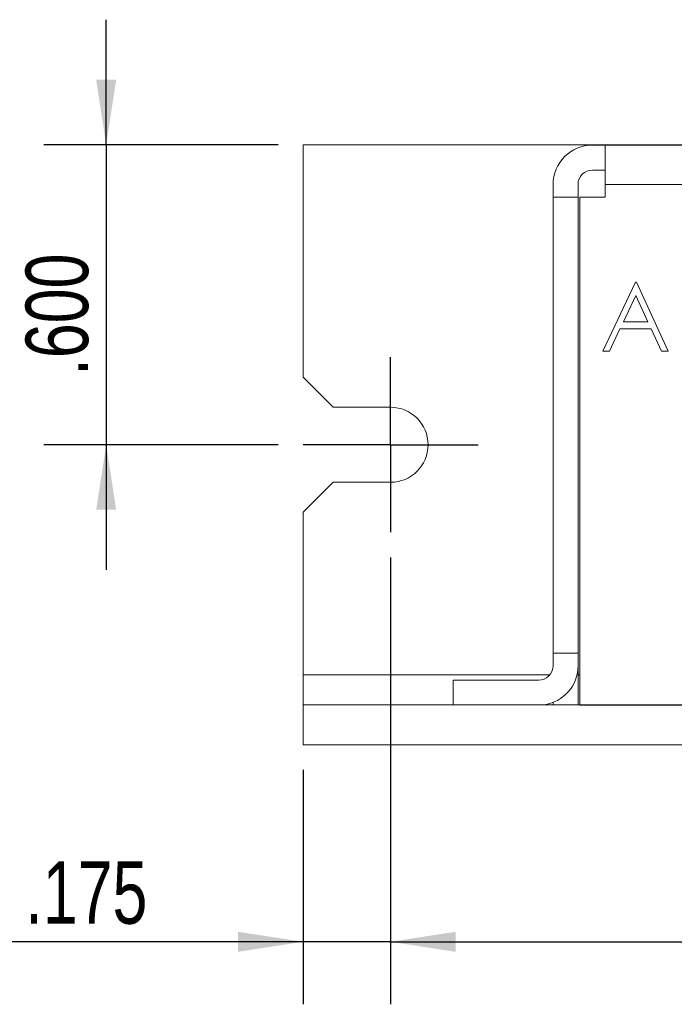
# Model space of a CAD drawing. Header units: inches. Extents: x 0.2 to 16.3, y 0.2 to 11.5.
# Tile 38 of 65: x 5.6 to 6.9, y 3 to 5. Entities that reach past the tile are written whole.
import ezdxf

# ---------------------------------------------------------------- set-up
doc = ezdxf.new("R2010")
doc.units = ezdxf.units.IN
doc.header["$MEASUREMENT"] = 0
doc.layers.add('FORMAT', color=7, linetype='Continuous')
doc.styles.add('SLDTEXTSTYLE0', font='TXT', dxfattribs={"width": 0.75})
doc.dimstyles.new('SLDDIMSTYLE0', dxfattribs={"dimtxt": 0.125, "dimasz": 0.13, "dimexe": 0, "dimexo": 0.0625, "dimgap": 0.03125, "dimtad": 2, "dimdec": 3, "dimzin": 4, "dimdsep": 46, "dimtxsty": 'Standard', "dimsah": 1, "dimcen": 0.09, "dimadec": 0, "dimazin": 0, "dimtfac": 1, "dimtdec": 3, "dimtofl": 0, "dimtmove": 0, "dimatfit": 3, "dimfxl": 0, "dimtolj": 1, "dimtzin": 12, "dimarcsym": 0})
doc.dimstyles.new('SLDDIMSTYLE1', dxfattribs={"dimtxt": 0.125, "dimasz": 0.13, "dimexe": 0, "dimexo": 0.0625, "dimgap": 0.03125, "dimtad": 2, "dimdec": 3, "dimzin": 4, "dimdsep": 46, "dimtxsty": 'Standard', "dimsah": 1, "dimcen": 0.09, "dimadec": 0, "dimazin": 0, "dimtfac": 1, "dimtdec": 3, "dimtofl": 0, "dimtmove": 0, "dimatfit": 3, "dimfxl": 0, "dimtolj": 1, "dimtzin": 12, "dimarcsym": 0})
doc.dimstyles.new('SLDDIMSTYLE2', dxfattribs={"dimtxt": 0.125, "dimasz": 0.13, "dimexe": 0, "dimexo": 0.0625, "dimgap": 0.03125, "dimtad": 2, "dimdec": 3, "dimzin": 12, "dimdsep": 46, "dimtxsty": 'Standard', "dimsah": 1, "dimcen": 0.09, "dimadec": 0, "dimazin": 0, "dimtfac": 1, "dimtdec": 3, "dimtofl": 0, "dimtmove": 0, "dimatfit": 3, "dimfxl": 0, "dimtolj": 1, "dimtzin": 12, "dimarcsym": 0})

# ---------------------------------------------------------------- blocks, each defined once
blk = doc.blocks.new('*D14')
at = {"layer": 'FORMAT'}
for p, q in [((5.7601, 4.7053), (5.7601, 4.9553)), ((6.1038, 4.7053), (5.6351, 4.7053)), ((5.7601, 4.7053), (5.7601, 4.1053)), ((6.1038, 4.1053), (5.6351, 4.1053)), ((5.7601, 4.1053), (5.7601, 3.8553))]:
    blk.add_line(p, q, dxfattribs=at)
for points in [[(5.7601, 4.7053), (5.7801, 4.8353), (5.7401, 4.8353)], [(5.7601, 4.1053), (5.7401, 3.9753), (5.7801, 3.9753)]]:
    blk.add_solid(points, dxfattribs=at)
at = {"layer": 'FORMAT', "insert": (5.599, 4.2437), "char_height": 0.125, "attachment_point": 1, "rotation": 90, "style": 'SLDTEXTSTYLE0'}
blk.add_mtext('.600', dxfattribs=at)
blk = doc.blocks.new('*D15')
at = {"layer": 'FORMAT'}
for p, q in [((6.3288, 3.8803), (6.3288, 2.9866)), ((6.1538, 3.4553), (6.1538, 2.9866)), ((6.1538, 3.1116), (5.536, 3.1116)), ((6.3288, 3.1116), (6.1538, 3.1116)), ((6.3288, 3.1116), (6.5788, 3.1116))]:
    blk.add_line(p, q, dxfattribs=at)
for points in [[(6.1538, 3.1116), (6.0238, 3.1316), (6.0238, 3.0916)], [(6.3288, 3.1116), (6.4588, 3.0916), (6.4588, 3.1316)]]:
    blk.add_solid(points, dxfattribs=at)
at = {"layer": 'FORMAT', "insert": (5.5985, 3.2727), "char_height": 0.125, "attachment_point": 1, "style": 'SLDTEXTSTYLE0'}
blk.add_mtext('.175', dxfattribs=at)
blk = doc.blocks.new('*D16')
at = {"layer": 'FORMAT'}
for p, q in [((6.3288, 3.8803), (6.3288, 2.9866)), ((10.9788, 3.8803), (10.9788, 2.9866)), ((6.3288, 3.1116), (10.9788, 3.1116))]:
    blk.add_line(p, q, dxfattribs=at)
for points in [[(6.3288, 3.1116), (6.4588, 3.0916), (6.4588, 3.1316)], [(10.9788, 3.1116), (10.8488, 3.1316), (10.8488, 3.0916)]]:
    blk.add_solid(points, dxfattribs=at)
at = {"layer": 'FORMAT', "insert": (8.4461, 3.2727), "char_height": 0.125, "attachment_point": 1, "style": 'SLDTEXTSTYLE0'}
blk.add_mtext('4.650', dxfattribs=at)
blk = doc.blocks.new('SW_CENTERMARKSYMBOL_4')
at = {"layer": 'FORMAT', "color": 0}
for p, q in [((0, 0.1), (0, 0.175)), ((0, 0), (0, 0.1)), ((-0.1, 0), (-0.175, 0)), ((0, 0), (-0.1, 0)), ((0, 0), (0, -0.1)), ((0, 0), (0.1, 0)), ((0.1, 0), (0.175, 0)), ((0, -0.1), (0, -0.175))]:
    blk.add_line(p, q, dxfattribs=at)

msp = doc.modelspace()

# ---------------------------------------------------------------- linework, layer by layer
at = {"color": 7, "linetype": 'Continuous', "lineweight": 15}
for p, q in [((6.1538, 4.7053), (6.1538, 4.2403)), ((7.3091, 4.7053), (6.1538, 4.7053)), ((6.7328, 4.7046), (6.7578, 4.7046)), ((6.7578, 4.7046), (7.5574, 4.7046)), ((6.7578, 4.6256), (6.7578, 4.7046)), ((6.7328, 4.6546), (6.7578, 4.6546)), ((6.6538, 4.6256), (6.6538, 4.6006)), ((6.7038, 4.6256), (6.7038, 4.6006)), ((6.7578, 4.6006), (6.7578, 4.6256)), ((6.7578, 4.6256), (7.5574, 4.6256)), ((6.7038, 4.6006), (6.6538, 4.6006)), ((6.6538, 4.6006), (6.6538, 3.6886)), ((6.7038, 4.6006), (6.7038, 3.6886)), ((6.7074, 3.5846), (6.7074, 4.6006)), ((6.7074, 4.6006), (6.7578, 4.6006)), ((6.8186, 4.4306), (6.7533, 4.2928)), ((6.8204, 4.4306), (6.8186, 4.4306)), ((6.884, 4.2928), (6.8204, 4.4306)), ((6.8194, 4.4037), (6.7944, 4.3511)), ((6.8437, 4.3511), (6.8194, 4.4037)), ((6.7944, 4.3511), (6.8437, 4.3511)), ((6.7668, 4.2928), (6.7877, 4.3369)), ((6.7877, 4.3369), (6.8502, 4.3369)), ((6.8502, 4.3369), (6.8705, 4.2928)), ((6.7533, 4.2928), (6.7668, 4.2928)), ((6.8705, 4.2928), (6.884, 4.2928)), ((6.1538, 4.2403), (6.2138, 4.1803)), ((6.2138, 4.1803), (6.3288, 4.1803)), ((6.2138, 4.0303), (6.1538, 3.9703)), ((6.3288, 4.0303), (6.2138, 4.0303)), ((6.1538, 3.9703), (6.1538, 3.6453)), ((6.7038, 3.6886), (6.6538, 3.6886)), ((6.6538, 3.6886), (6.6538, 3.6636)), ((6.6538, 3.6886), (6.6538, 3.6636)), ((6.6538, 3.6886), (6.6538, 3.6636)), ((6.6538, 3.6886), (6.6538, 3.6636)), ((6.7038, 3.6886), (6.7038, 3.6636)), ((6.7038, 3.6886), (6.7038, 3.5853)), ((6.7038, 3.6886), (6.7038, 3.6636)), ((6.7038, 3.6886), (6.7038, 3.5853)), ((6.1538, 3.6453), (6.1538, 3.5853)), ((6.6473, 3.6453), (6.1538, 3.6453)), ((6.7074, 3.6453), (6.7038, 3.6453)), ((6.4538, 3.6346), (6.4538, 3.5853)), ((6.4538, 3.6346), (6.6248, 3.6346)), ((6.1538, 3.5053), (6.1538, 3.5853)), ((6.1538, 3.5853), (11.1538, 3.5853)), ((6.1538, 3.5853), (6.2138, 3.5853)), ((6.1538, 3.5853), (6.2138, 3.5853)), ((6.2138, 3.5853), (6.3288, 3.5853)), ((6.2138, 3.5853), (6.3288, 3.5853)), ((6.3288, 3.5853), (6.4038, 3.5853)), ((6.3288, 3.5853), (6.4038, 3.5853)), ((6.6538, 3.5901), (6.6538, 3.5853)), ((6.6538, 3.5901), (6.6538, 3.5853)), ((10.6003, 3.5846), (6.7074, 3.5846)), ((6.1538, 3.5053), (11.1538, 3.5053)), ((6.1538, 3.5053), (6.2138, 3.5053)), ((6.1538, 3.5053), (6.2138, 3.5053)), ((6.2138, 3.5053), (6.3288, 3.5053)), ((6.2138, 3.5053), (6.3288, 3.5053)), ((6.3288, 3.5053), (6.4038, 3.5053)), ((6.3288, 3.5053), (6.4038, 3.5053))]:
    msp.add_line(p, q, dxfattribs=at)
for centre, radius, start, end in [((6.7328, 4.6256), 0.079, 90, 180), ((6.7328, 4.6256), 0.029, 90, 180), ((6.3288, 4.1053), 0.075, 270, 90), ((6.6248, 3.6636), 0.029, 270, 0), ((6.6248, 3.6636), 0.079, 277.5509, 0)]:
    msp.add_arc(centre, radius, start, end, dxfattribs=at)

# ---------------------------------------------------------------- block references
at = {"layer": 'FORMAT'}
msp.add_blockref('SW_CENTERMARKSYMBOL_4', (6.3288, 4.1053), dxfattribs=at)

# ---------------------------------------------------------------- dimensions: what is measured, and where the dimension line sits
dim = msp.add_linear_dim(base=(5.7601, 4.1053), p1=(6.1538, 4.7053), p2=(6.1538, 4.1053), angle=90, dimstyle='SLDDIMSTYLE1', dxfattribs=at)
dim.commit()
dim.dimension.update_dxf_attribs({"geometry": '*D14', "text_midpoint": (5.7601, 4.4053), "dimtype": 160})
for base, p2, dimstyle, picture, middle in [((6.1538, 3.1116), (6.1538, 3.5053), 'SLDDIMSTYLE2', '*D15', (5.7601, 3.1116)), ((10.9788, 3.1116), (10.9788, 3.9303), 'SLDDIMSTYLE0', '*D16', (8.6538, 3.1116))]:
    dim = msp.add_linear_dim(base=base, p1=(6.3288, 3.9303), p2=p2, dimstyle=dimstyle, dxfattribs=at)
    dim.commit()
    dim.dimension.update_dxf_attribs({"geometry": picture, "text_midpoint": middle, "dimtype": 160})

doc.saveas('drawing.dxf')
